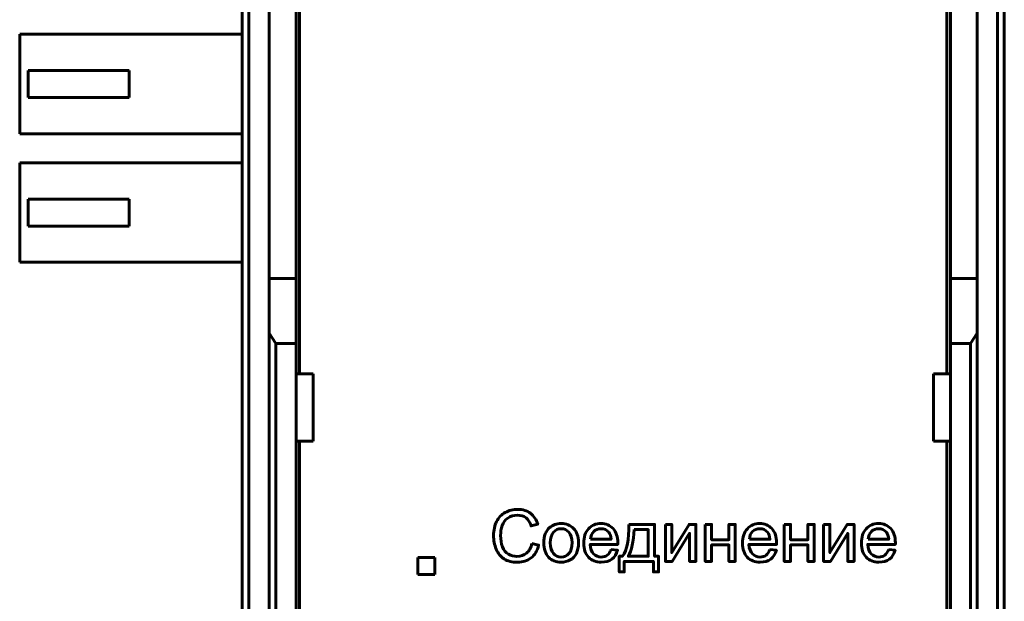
# Model space of a CAD drawing. Header units: millimetres. Extents: x -14 to 16, y -52 to 56.
# Tile 4 of 9: x -14 to 16, y -17 to 0. Entities that reach past the tile are written whole.
import ezdxf

# ---------------------------------------------------------------- set-up
doc = ezdxf.new("R2010")
doc.units = ezdxf.units.MM
doc.linetypes.add('K5LT_BASIC', pattern=[0])

msp = doc.modelspace()

# ---------------------------------------------------------------- linework, layer by layer
at = {"color": 150, "linetype": 'K5LT_BASIC', "lineweight": 60, "true_color": 0x0080ff}
for p, q in [((-7.09, 28.334), (-7.09, -24.227)), ((-6.89, -24.227), (-6.89, 28.334)), ((15.31, 28.334), (15.31, -24.227)), ((15.51, 28.334), (15.51, -24.227)), ((-5.39, -10.347), (-5.39, 14.453)), ((13.81, -10.347), (13.81, 14.453)), ((-6.29, -7.522), (-6.29, 11.629)), ((-5.49, 11.629), (-5.49, -7.522)), ((13.91, 11.629), (13.91, -7.522)), ((14.71, -7.522), (14.71, 11.629)), ((-7.09, -0.282), (-13.69, -0.282)), ((-13.69, -3.232), (-13.69, -0.282)), ((-13.44, -2.157), (-13.44, -1.357)), ((-10.44, -1.357), (-13.44, -1.357)), ((-10.44, -2.157), (-10.44, -1.357)), ((-13.44, -2.157), (-10.44, -2.157)), ((-13.69, -3.232), (-7.09, -3.232)), ((-13.69, -7.042), (-13.69, -4.092)), ((-7.09, -4.092), (-13.69, -4.092)), ((-10.44, -5.167), (-13.44, -5.167)), ((-13.44, -5.967), (-13.44, -5.167)), ((-10.44, -5.967), (-10.44, -5.167)), ((-13.44, -5.967), (-10.44, -5.967)), ((-13.69, -7.042), (-7.09, -7.042)), ((-5.49, -7.522), (-6.29, -7.522)), ((-6.29, -9.139), (-6.29, -7.522)), ((-5.49, -7.522), (-5.49, -9.447)), ((14.71, -7.522), (13.91, -7.522)), ((13.91, -7.522), (13.91, -9.447)), ((14.71, -9.139), (14.71, -7.522)), ((-6.09, -9.447), (-6.29, -9.139)), ((-6.29, -9.139), (-6.29, -29.411)), ((14.51, -9.447), (14.71, -9.139)), ((14.71, -29.411), (14.71, -9.139)), ((-5.49, -9.447), (-6.09, -9.447)), ((-6.09, -29.667), (-6.09, -9.447)), ((-5.49, -10.347), (-5.49, -9.447)), ((13.91, -9.447), (13.91, -10.347)), ((13.91, -9.447), (14.51, -9.447)), ((14.51, -29.667), (14.51, -9.447)), ((-4.99, -10.347), (-5.49, -10.347)), ((-5.49, -12.347), (-5.49, -10.347)), ((-4.99, -12.347), (-4.99, -10.347)), ((13.41, -10.347), (13.41, -12.347)), ((13.41, -10.347), (13.91, -10.347)), ((13.91, -10.347), (13.91, -12.347)), ((-5.49, -29.667), (-5.49, -12.347)), ((-5.49, -12.347), (-4.99, -12.347)), ((-5.39, -12.347), (-5.39, -34.747)), ((13.91, -12.347), (13.41, -12.347)), ((13.81, -34.747), (13.81, -12.347)), ((13.91, -12.347), (13.91, -29.667)), ((-1.38, -15.794), (-1.88, -15.794)), ((-1.88, -15.794), (-1.88, -16.294)), ((-1.88, -15.794), (-1.88, -16.294)), ((-1.38, -16.294), (-1.38, -15.794)), ((-1.88, -16.294), (-1.38, -16.294))]:
    msp.add_line(p, q, dxfattribs=at)
for points, knots in [([(1.499, -15.377), (1.499, -15.377), (1.7, -15.427), (1.7, -15.427), (1.658, -15.592), (1.583, -15.717), (1.474, -15.804), (1.365, -15.89), (1.232, -15.934), (1.074, -15.934), (0.912, -15.934), (0.779, -15.9), (0.677, -15.834), (0.575, -15.767), (0.497, -15.671), (0.444, -15.545), (0.391, -15.419), (0.364, -15.284), (0.364, -15.139), (0.364, -14.981), (0.394, -14.844), (0.454, -14.726), (0.515, -14.609), (0.6, -14.52), (0.711, -14.459), (0.822, -14.398), (0.944, -14.367), (1.078, -14.367), (1.229, -14.367), (1.356, -14.406), (1.459, -14.483), (1.562, -14.56), (1.634, -14.669), (1.675, -14.808), (1.675, -14.808), (1.478, -14.855), (1.478, -14.855), (1.443, -14.745), (1.392, -14.664), (1.326, -14.614), (1.259, -14.564), (1.175, -14.539), (1.074, -14.539), (0.958, -14.539), (0.861, -14.567), (0.783, -14.622), (0.705, -14.678), (0.65, -14.753), (0.619, -14.847), (0.587, -14.941), (0.571, -15.038), (0.571, -15.138), (0.571, -15.267), (0.59, -15.379), (0.627, -15.475), (0.665, -15.572), (0.723, -15.643), (0.881, -15.739), (0.966, -15.762), (1.058, -15.762), (1.17, -15.762), (1.264, -15.73), (1.342, -15.665), (1.419, -15.6), (1.472, -15.504), (1.499, -15.377)], [0, 0, 0, 0, 0.045455, 0.045455, 0.045455, 0.090909, 0.090909, 0.090909, 0.136364, 0.136364, 0.136364, 0.181818, 0.181818, 0.181818, 0.227273, 0.227273, 0.227273, 0.272727, 0.272727, 0.272727, 0.318182, 0.318182, 0.318182, 0.363636, 0.363636, 0.363636, 0.409091, 0.409091, 0.409091, 0.454545, 0.454545, 0.454545, 0.5, 0.5, 0.5, 0.545455, 0.545455, 0.545455, 0.590909, 0.590909, 0.590909, 0.636364, 0.636364, 0.636364, 0.681818, 0.681818, 0.681818, 0.727273, 0.727273, 0.727273, 0.772727, 0.772727, 0.772727, 0.818182, 0.818182, 0.818182, 0.863636, 0.863636, 0.909091, 0.909091, 0.909091, 0.954545, 0.954545, 0.954545, 1, 1, 1, 1]), ([(1.855, -15.359), (1.855, -15.156), (1.911, -15.006), (2.024, -14.908), (2.118, -14.827), (2.233, -14.786), (2.369, -14.786), (2.519, -14.786), (2.642, -14.836), (2.738, -14.935), (2.834, -15.033), (2.882, -15.17), (2.882, -15.343), (2.882, -15.485), (2.861, -15.595), (2.818, -15.676), (2.776, -15.757), (2.714, -15.82), (2.633, -15.865), (2.553, -15.909), (2.464, -15.932), (2.369, -15.932), (2.215, -15.932), (2.091, -15.882), (1.996, -15.784), (1.902, -15.686), (1.855, -15.544), (1.855, -15.359)], [0, 0, 0, 0, 0.111111, 0.111111, 0.111111, 0.222222, 0.222222, 0.222222, 0.333333, 0.333333, 0.333333, 0.444444, 0.444444, 0.444444, 0.555556, 0.555556, 0.555556, 0.666667, 0.666667, 0.666667, 0.777778, 0.777778, 0.777778, 0.888889, 0.888889, 0.888889, 1, 1, 1, 1]), ([(3.848, -15.553), (3.848, -15.553), (4.04, -15.578), (4.04, -15.578), (4.01, -15.69), (3.954, -15.777), (3.872, -15.839), (3.791, -15.9), (3.686, -15.932), (3.559, -15.932), (3.399, -15.932), (3.273, -15.882), (3.179, -15.783), (3.085, -15.685), (3.038, -15.546), (3.038, -15.368), (3.038, -15.184), (3.086, -15.041), (3.18, -14.939), (3.275, -14.837), (3.398, -14.786), (3.549, -14.786), (3.695, -14.786), (3.815, -14.836), (3.907, -14.936), (4, -15.036), (4.047, -15.176), (4.047, -15.357), (4.047, -15.368), (4.046, -15.385), (4.045, -15.407), (4.045, -15.407), (3.229, -15.407), (3.229, -15.407), (3.236, -15.527), (3.269, -15.619), (3.331, -15.683), (3.392, -15.747), (3.468, -15.779), (3.559, -15.779), (3.627, -15.779), (3.685, -15.761), (3.733, -15.725), (3.782, -15.689), (3.82, -15.632), (3.848, -15.553)], [0, 0, 0, 0, 0.066667, 0.066667, 0.066667, 0.133333, 0.133333, 0.133333, 0.2, 0.2, 0.2, 0.266667, 0.266667, 0.266667, 0.333333, 0.333333, 0.333333, 0.4, 0.4, 0.4, 0.466667, 0.466667, 0.466667, 0.533333, 0.533333, 0.533333, 0.6, 0.6, 0.6, 0.666667, 0.666667, 0.666667, 0.733333, 0.733333, 0.733333, 0.8, 0.8, 0.8, 0.866667, 0.866667, 0.866667, 0.933333, 0.933333, 0.933333, 1, 1, 1, 1]), ([(4.374, -14.81), (4.374, -14.81), (5.139, -14.81), (5.139, -14.81), (5.139, -15.756), (5.139, -15.756), (5.258, -15.756), (5.258, -15.756), (5.258, -16.219), (5.258, -16.219), (5.106, -16.219), (5.106, -16.219), (5.106, -15.908), (5.106, -15.908), (4.241, -15.908), (4.241, -15.908), (4.241, -16.219), (4.241, -16.219), (4.089, -16.219), (4.089, -16.219), (4.089, -15.756), (4.089, -15.756), (4.186, -15.756), (4.186, -15.756), (4.317, -15.578), (4.38, -15.262), (4.374, -14.81)], [0, 0, 0, 0, 0.083333, 0.083333, 0.166667, 0.166667, 0.25, 0.25, 0.333333, 0.333333, 0.416667, 0.416667, 0.5, 0.5, 0.583333, 0.583333, 0.666667, 0.666667, 0.75, 0.75, 0.833333, 0.833333, 0.916667, 0.916667, 0.916667, 1, 1, 1, 1]), ([(5.462, -14.81), (5.462, -14.81), (5.648, -14.81), (5.648, -14.81), (5.648, -15.648), (5.648, -15.648), (6.164, -14.81), (6.164, -14.81), (6.364, -14.81), (6.364, -14.81), (6.364, -15.908), (6.364, -15.908), (6.178, -15.908), (6.178, -15.908), (6.178, -15.076), (6.178, -15.076), (5.662, -15.908), (5.662, -15.908), (5.462, -15.908), (5.462, -15.908), (5.462, -14.81), (5.462, -14.81)], [0, 0, 0, 0, 0.1, 0.1, 0.2, 0.2, 0.3, 0.3, 0.4, 0.4, 0.5, 0.5, 0.6, 0.6, 0.7, 0.7, 0.8, 0.8, 0.9, 0.9, 1, 1, 1, 1]), ([(6.642, -14.81), (6.642, -14.81), (6.828, -14.81), (6.828, -14.81), (6.828, -15.267), (6.828, -15.267), (7.344, -15.267), (7.344, -15.267), (7.344, -14.81), (7.344, -14.81), (7.53, -14.81), (7.53, -14.81), (7.53, -15.908), (7.53, -15.908), (7.344, -15.908), (7.344, -15.908), (7.344, -15.421), (7.344, -15.421), (6.828, -15.421), (6.828, -15.421), (6.828, -15.908), (6.828, -15.908), (6.642, -15.908), (6.642, -15.908), (6.642, -14.81), (6.642, -14.81)], [0, 0, 0, 0, 0.083333, 0.083333, 0.166667, 0.166667, 0.25, 0.25, 0.333333, 0.333333, 0.416667, 0.416667, 0.5, 0.5, 0.583333, 0.583333, 0.666667, 0.666667, 0.75, 0.75, 0.833333, 0.833333, 0.916667, 0.916667, 1, 1, 1, 1]), ([(8.558, -15.553), (8.558, -15.553), (8.75, -15.578), (8.75, -15.578), (8.72, -15.69), (8.664, -15.777), (8.582, -15.839), (8.501, -15.9), (8.396, -15.932), (8.269, -15.932), (8.109, -15.932), (7.982, -15.882), (7.889, -15.783), (7.795, -15.685), (7.748, -15.546), (7.748, -15.368), (7.748, -15.184), (7.795, -15.041), (7.89, -14.939), (7.985, -14.837), (8.108, -14.786), (8.259, -14.786), (8.405, -14.786), (8.524, -14.836), (8.617, -14.936), (8.71, -15.036), (8.756, -15.176), (8.756, -15.357), (8.756, -15.368), (8.756, -15.385), (8.755, -15.407), (8.755, -15.407), (7.938, -15.407), (7.938, -15.407), (7.945, -15.527), (7.979, -15.619), (8.04, -15.683), (8.101, -15.747), (8.178, -15.779), (8.269, -15.779), (8.337, -15.779), (8.395, -15.761), (8.443, -15.725), (8.491, -15.689), (8.529, -15.632), (8.558, -15.553)], [0, 0, 0, 0, 0.066667, 0.066667, 0.066667, 0.133333, 0.133333, 0.133333, 0.2, 0.2, 0.2, 0.266667, 0.266667, 0.266667, 0.333333, 0.333333, 0.333333, 0.4, 0.4, 0.4, 0.466667, 0.466667, 0.466667, 0.533333, 0.533333, 0.533333, 0.6, 0.6, 0.6, 0.666667, 0.666667, 0.666667, 0.733333, 0.733333, 0.733333, 0.8, 0.8, 0.8, 0.866667, 0.866667, 0.866667, 0.933333, 0.933333, 0.933333, 1, 1, 1, 1]), ([(8.985, -14.81), (8.985, -14.81), (9.171, -14.81), (9.171, -14.81), (9.171, -15.267), (9.171, -15.267), (9.686, -15.267), (9.686, -15.267), (9.686, -14.81), (9.686, -14.81), (9.872, -14.81), (9.872, -14.81), (9.872, -15.908), (9.872, -15.908), (9.686, -15.908), (9.686, -15.908), (9.686, -15.421), (9.686, -15.421), (9.171, -15.421), (9.171, -15.421), (9.171, -15.908), (9.171, -15.908), (8.985, -15.908), (8.985, -15.908), (8.985, -14.81), (8.985, -14.81)], [0, 0, 0, 0, 0.083333, 0.083333, 0.166667, 0.166667, 0.25, 0.25, 0.333333, 0.333333, 0.416667, 0.416667, 0.5, 0.5, 0.583333, 0.583333, 0.666667, 0.666667, 0.75, 0.75, 0.833333, 0.833333, 0.916667, 0.916667, 1, 1, 1, 1]), ([(10.152, -14.81), (10.152, -14.81), (10.338, -14.81), (10.338, -14.81), (10.338, -15.648), (10.338, -15.648), (10.854, -14.81), (10.854, -14.81), (11.054, -14.81), (11.054, -14.81), (11.054, -15.908), (11.054, -15.908), (10.868, -15.908), (10.868, -15.908), (10.868, -15.076), (10.868, -15.076), (10.352, -15.908), (10.352, -15.908), (10.152, -15.908), (10.152, -15.908), (10.152, -14.81), (10.152, -14.81)], [0, 0, 0, 0, 0.1, 0.1, 0.2, 0.2, 0.3, 0.3, 0.4, 0.4, 0.5, 0.5, 0.6, 0.6, 0.7, 0.7, 0.8, 0.8, 0.9, 0.9, 1, 1, 1, 1]), ([(12.081, -15.553), (12.081, -15.553), (12.273, -15.578), (12.273, -15.578), (12.243, -15.69), (12.187, -15.777), (12.105, -15.839), (12.024, -15.9), (11.919, -15.932), (11.792, -15.932), (11.632, -15.932), (11.505, -15.882), (11.412, -15.783), (11.318, -15.685), (11.271, -15.546), (11.271, -15.368), (11.271, -15.184), (11.318, -15.041), (11.413, -14.939), (11.508, -14.837), (11.631, -14.786), (11.782, -14.786), (11.928, -14.786), (12.048, -14.836), (12.14, -14.936), (12.233, -15.036), (12.279, -15.176), (12.279, -15.357), (12.279, -15.368), (12.279, -15.385), (12.278, -15.407), (12.278, -15.407), (11.461, -15.407), (11.461, -15.407), (11.468, -15.527), (11.502, -15.619), (11.563, -15.683), (11.624, -15.747), (11.701, -15.779), (11.792, -15.779), (11.86, -15.779), (11.918, -15.761), (11.966, -15.725), (12.014, -15.689), (12.052, -15.632), (12.081, -15.553)], [0, 0, 0, 0, 0.066667, 0.066667, 0.066667, 0.133333, 0.133333, 0.133333, 0.2, 0.2, 0.2, 0.266667, 0.266667, 0.266667, 0.333333, 0.333333, 0.333333, 0.4, 0.4, 0.4, 0.466667, 0.466667, 0.466667, 0.533333, 0.533333, 0.533333, 0.6, 0.6, 0.6, 0.666667, 0.666667, 0.666667, 0.733333, 0.733333, 0.733333, 0.8, 0.8, 0.8, 0.866667, 0.866667, 0.866667, 0.933333, 0.933333, 0.933333, 1, 1, 1, 1]), ([(2.045, -15.359), (2.045, -15.5), (2.075, -15.605), (2.137, -15.674), (2.198, -15.744), (2.275, -15.779), (2.369, -15.779), (2.461, -15.779), (2.538, -15.744), (2.6, -15.674), (2.661, -15.604), (2.692, -15.497), (2.692, -15.353), (2.692, -15.218), (2.66, -15.115), (2.599, -15.046), (2.537, -14.976), (2.46, -14.941), (2.369, -14.941), (2.275, -14.941), (2.198, -14.975), (2.137, -15.045), (2.075, -15.114), (2.045, -15.219), (2.045, -15.359)], [0, 0, 0, 0, 0.125, 0.125, 0.125, 0.25, 0.25, 0.25, 0.375, 0.375, 0.375, 0.5, 0.5, 0.5, 0.625, 0.625, 0.625, 0.75, 0.75, 0.75, 0.875, 0.875, 0.875, 1, 1, 1, 1]), ([(3.239, -15.254), (3.239, -15.254), (3.85, -15.254), (3.85, -15.254), (3.842, -15.162), (3.818, -15.093), (3.78, -15.046), (3.721, -14.975), (3.644, -14.939), (3.55, -14.939), (3.465, -14.939), (3.393, -14.967), (3.335, -15.025), (3.278, -15.082), (3.246, -15.158), (3.239, -15.254)], [0, 0, 0, 0, 0.2, 0.2, 0.2, 0.4, 0.4, 0.4, 0.6, 0.6, 0.6, 0.8, 0.8, 0.8, 1, 1, 1, 1]), ([(4.529, -14.964), (4.515, -15.321), (4.46, -15.585), (4.364, -15.756), (4.364, -15.756), (4.953, -15.756), (4.953, -15.756), (4.953, -14.964), (4.953, -14.964), (4.529, -14.964), (4.529, -14.964)], [0, 0, 0, 0, 0.25, 0.25, 0.25, 0.5, 0.5, 0.75, 0.75, 1, 1, 1, 1]), ([(7.949, -15.254), (7.949, -15.254), (8.56, -15.254), (8.56, -15.254), (8.552, -15.162), (8.528, -15.093), (8.49, -15.046), (8.431, -14.975), (8.354, -14.939), (8.26, -14.939), (8.175, -14.939), (8.103, -14.967), (8.045, -15.025), (7.987, -15.082), (7.955, -15.158), (7.949, -15.254)], [0, 0, 0, 0, 0.2, 0.2, 0.2, 0.4, 0.4, 0.4, 0.6, 0.6, 0.6, 0.8, 0.8, 0.8, 1, 1, 1, 1]), ([(11.472, -15.254), (11.472, -15.254), (12.083, -15.254), (12.083, -15.254), (12.075, -15.162), (12.051, -15.093), (12.013, -15.046), (11.954, -14.975), (11.877, -14.939), (11.783, -14.939), (11.698, -14.939), (11.626, -14.967), (11.568, -15.025), (11.51, -15.082), (11.478, -15.158), (11.472, -15.254)], [0, 0, 0, 0, 0.2, 0.2, 0.2, 0.4, 0.4, 0.4, 0.6, 0.6, 0.6, 0.8, 0.8, 0.8, 1, 1, 1, 1])]:
    msp.add_open_spline(points, degree=3, knots=knots, dxfattribs=at)

doc.saveas('drawing.dxf')
